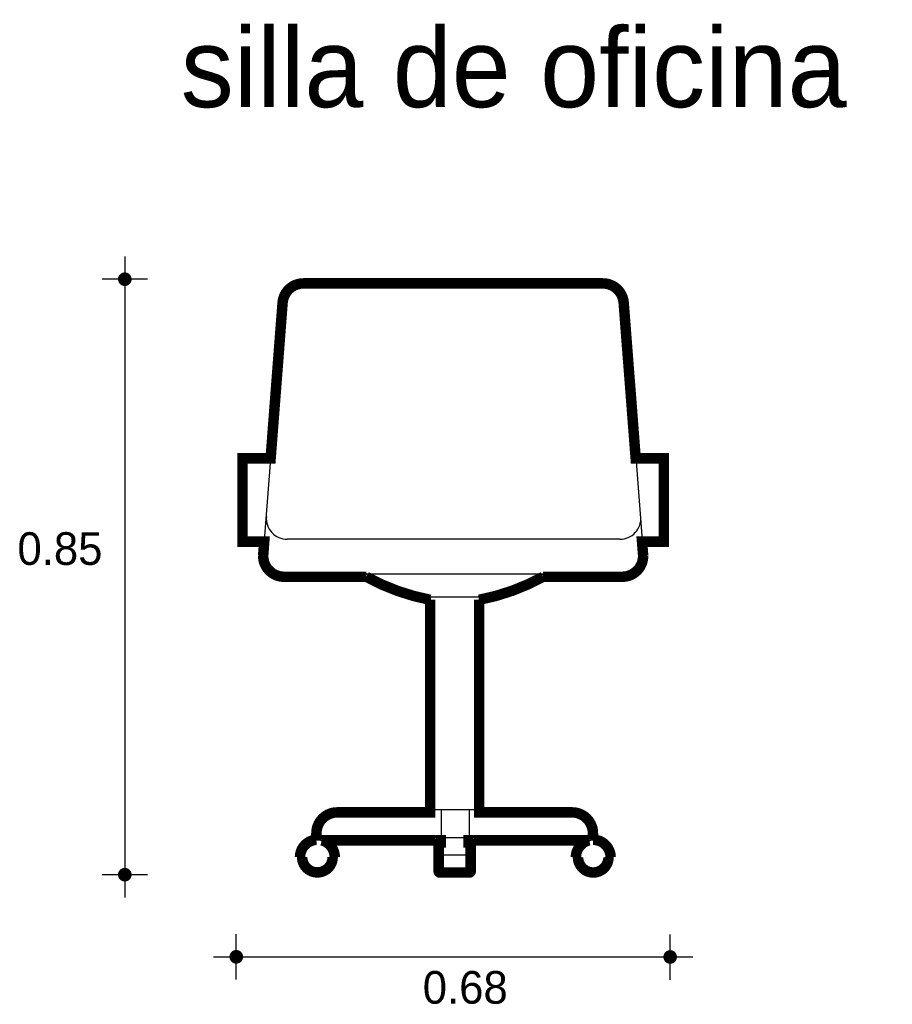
# Model space of a CAD drawing. Extents: x 5.01 to 6.26, y 1.23 to 2.64.
import ezdxf

# ---------------------------------------------------------------- set-up
doc = ezdxf.new("R2010")
doc.units = 0
doc.header["$MEASUREMENT"] = 0
for name, color, linetype in [('BORDE', 2, 'CONTINUOUS'), ('COTAS', 6, 'CONTINUOUS'), ('DIBUJO', 5, 'CONTINUOUS'), ('TEXTO', 4, 'CONTINUOUS')]:
    doc.layers.add(name, color=color, linetype=linetype)

msp = doc.modelspace()

# ---------------------------------------------------------------- linework, layer by layer
at = {"layer": 'BORDE', "const_width": 0.015}
msp.add_lwpolyline([(5.6157, 1.4187), (5.6577, 1.4187, 0.414214), (5.6597, 1.4207), (5.6597, 1.4599, 0.414214), (5.6577, 1.4619), (5.6567, 1.4619), (5.6567, 1.4649), (5.8294, 1.4649, 0.346458), (5.8103, 1.4408), (5.8133, 1.4408, 1.004437), (5.857, 1.4408), (5.86, 1.4408, 0.418123), (5.8347, 1.4656), (5.8347, 1.4749, 0.414214), (5.8047, 1.5049), (5.6717, 1.5049), (5.6717, 1.8092, 0.078851), (5.7634, 1.8422), (5.8766, 1.8422, 0.414214), (5.9066, 1.8722), (5.905, 1.8924), (5.9362, 1.8924), (5.9362, 2.0117), (5.8959, 2.0117), (5.8787, 2.2345, 0.391902), (5.8488, 2.2622), (5.4203, 2.2622, 0.391902), (5.3903, 2.2345), (5.3732, 2.0117), (5.3329, 2.0117), (5.3329, 1.8924), (5.364, 1.8924), (5.3625, 1.8722, 0.414214), (5.3925, 1.8422), (5.5101, 1.8422, 0.078851), (5.6017, 1.8092), (5.6017, 1.5049), (5.4687, 1.5049, 0.414214), (5.4387, 1.4749), (5.4387, 1.4657, 0.396232), (5.4153, 1.4409), (5.4183, 1.4409, 1.004437), (5.462, 1.4409), (5.465, 1.4409, 0.340209), (5.4464, 1.4649), (5.6167, 1.4649), (5.6167, 1.4619), (5.6157, 1.4619, 0.414214), (5.6137, 1.4599), (5.6137, 1.4207, 0.414214)], format="xyb", close=True, dxfattribs=at)
at = {"layer": 'COTAS'}
for p, q in [((5.1644, 2.3006), (5.1644, 1.3832)), ((5.1969, 2.2682), (5.132, 2.2682)), ((5.1969, 1.4157), (5.132, 1.4157)), ((5.324, 1.2657), (5.324, 1.3306)), ((5.9452, 1.2654), (5.9452, 1.3303)), ((5.2915, 1.2981), (5.9777, 1.2979))]:
    msp.add_line(p, q, dxfattribs=at)
at = {"layer": 'COTAS', "const_width": 0.00974}
for points in [[(5.1595, 2.2682, 1), (5.1693, 2.2682, 1)], [(5.1595, 1.4157, 1), (5.1693, 1.4157, 1)], [(5.3191, 1.2981, 1), (5.3289, 1.2981, 1)], [(5.9404, 1.2979, 1), (5.9501, 1.2979, 1)]]:
    msp.add_lwpolyline(points, format="xyb", close=True, dxfattribs=at)
at = {"layer": 'DIBUJO'}
for p, q in [((5.4209, 2.2659), (5.8494, 2.2659)), ((5.3631, 1.8759), (5.3909, 2.2382)), ((5.9072, 1.8759), (5.8793, 2.2382)), ((5.3335, 1.8962), (5.3335, 2.0154)), ((5.3729, 2.0154), (5.3335, 2.0154)), ((5.8974, 2.0154), (5.9368, 2.0154)), ((5.9368, 1.8962), (5.9368, 2.0154)), ((5.3646, 1.8962), (5.3335, 1.8962)), ((5.8733, 1.8959), (5.397, 1.8959)), ((5.9368, 1.8962), (5.9056, 1.8962)), ((5.8772, 1.8459), (5.3931, 1.8459)), ((5.6023, 1.5086), (5.6023, 1.813)), ((5.6723, 1.813), (5.6023, 1.813)), ((5.6723, 1.5086), (5.6723, 1.813)), ((5.8053, 1.5086), (5.4693, 1.5086)), ((5.6173, 1.5086), (5.6173, 1.4436)), ((5.6573, 1.5086), (5.6573, 1.4436)), ((5.4393, 1.4686), (5.4393, 1.4786)), ((5.8353, 1.4686), (5.4393, 1.4686)), ((5.8353, 1.4686), (5.8353, 1.4786)), ((5.6143, 1.4636), (5.6143, 1.4244)), ((5.6173, 1.4656), (5.6163, 1.4656)), ((5.6583, 1.4656), (5.6573, 1.4656)), ((5.6603, 1.4636), (5.6603, 1.4244)), ((5.4181, 1.4436), (5.4151, 1.4436)), ((5.4648, 1.4436), (5.4618, 1.4436)), ((5.6573, 1.4436), (5.6173, 1.4436)), ((5.8143, 1.4436), (5.8113, 1.4436)), ((5.861, 1.4436), (5.858, 1.4436)), ((5.6163, 1.4224), (5.6583, 1.4224))]:
    msp.add_line(p, q, dxfattribs=at)
for centre in [(5.44, 1.4435), (5.8362, 1.4435)]:
    msp.add_circle(centre, 0.0219, dxfattribs=at)
for centre, radius, start, end in [((5.4209, 2.2359), 0.03, 90, 175.6013), ((5.8494, 2.2359), 0.03, 4.3987, 90), ((5.397, 1.9259), 0.03, 175.6013, 270), ((5.8733, 1.9259), 0.03, 270, 4.3987), ((5.3931, 1.8759), 0.03, 180, 270), ((5.8772, 1.8759), 0.03, 270, 0), ((5.6603, 2.1181), 0.3106, 241.2166, 259.2507), ((5.6144, 2.1181), 0.3106, 280.7493, 298.7834), ((5.4693, 1.4786), 0.03, 90, 180), ((5.8053, 1.4786), 0.03, 0, 90), ((5.44, 1.4435), 0.0249, 0.223, 179.777), ((5.8362, 1.4435), 0.0249, 0.223, 179.777), ((5.6163, 1.4636), 0.002, 90, 180), ((5.6583, 1.4636), 0.002, 360, 90), ((5.6163, 1.4244), 0.002, 180, 270), ((5.6583, 1.4244), 0.002, 270, 0)]:
    msp.add_arc(centre, radius, start, end, dxfattribs=at)

# ---------------------------------------------------------------- texts
at = {"layer": 'COTAS'}
for s, p in [('0.85', (5.0107, 1.8592)), ('0.68', (5.591, 1.231))]:
    msp.add_text(s, height=0.04675, dxfattribs=at).set_placement(p)
at = {"layer": 'TEXTO'}
msp.add_text('silla de oficina', height=0.113495, dxfattribs=at).set_placement((5.2445, 2.5145))

doc.saveas('drawing.dxf')
